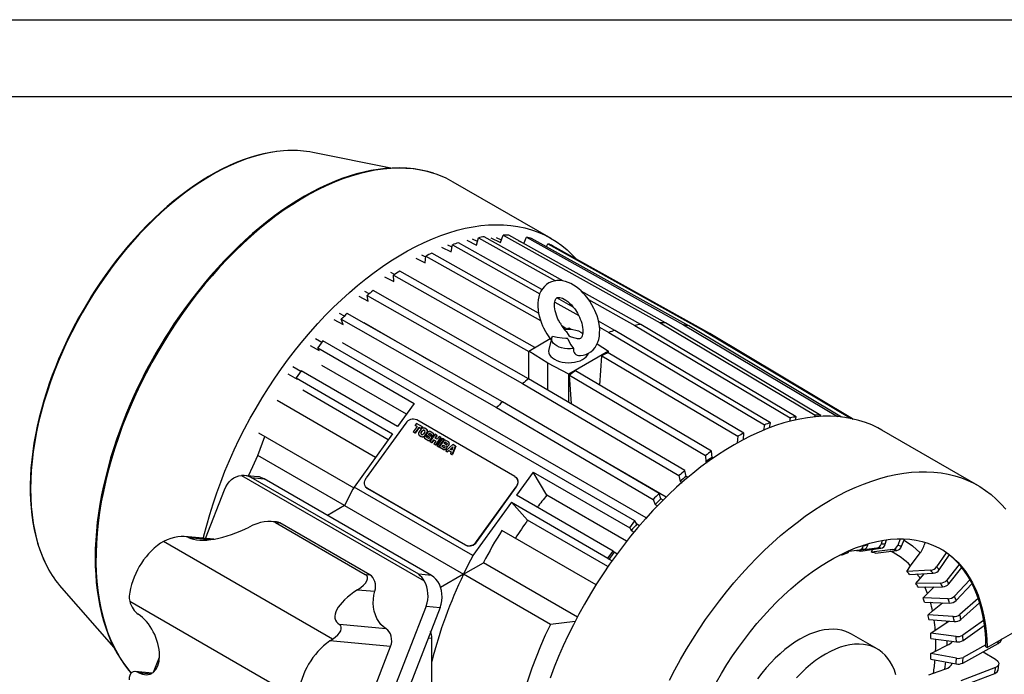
# Model space of a CAD drawing. Header units: inches. Extents: x 0 to 99, y 0 to 76.5.
# Tile 12 of 13: x 55.7 to 84.5, y 57.3 to 76.5. Entities that reach past the tile are written whole.
import ezdxf

# ---------------------------------------------------------------- set-up
doc = ezdxf.new("R2010")
doc.units = ezdxf.units.IN
doc.header["$LTSCALE"] = 9
doc.header["$MEASUREMENT"] = 0
doc.layers.add('TEXT', color=140, linetype='Continuous', lineweight=25)

msp = doc.modelspace()

# ---------------------------------------------------------------- linework, layer by layer
at = {"color": 7, "linetype": 'Continuous'}
msp.add_line((0.0009, 76.5009), (99.0009, 76.5009), dxfattribs=at)
for p, q in [((66.5151, 72.1552), (64.2318, 72.6136)), ((71.2125, 70.0936), (68.3451, 71.7489)), ((68.7413, 70.0453), (69.0245, 69.9033)), ((69.0508, 70.0044), (68.9118, 70.0741)), ((69.0245, 69.9033), (69.0803, 70.1174)), ((69.0803, 70.1174), (71.3343, 68.8565)), ((71.5691, 68.8493), (69.2508, 70.1461)), ((69.4467, 70.1175), (69.7317, 69.9756)), ((69.7552, 70.0424), (69.6079, 70.1157)), ((69.7317, 69.9756), (69.8076, 70.1913)), ((69.8076, 70.1913), (74.3984, 67.6275)), ((74.5596, 67.6257), (69.9688, 70.1895)), ((70.4065, 69.945), (70.4895, 70.1323)), ((70.4895, 70.1323), (75.0866, 67.5679)), ((75.2357, 67.5356), (70.6386, 70.1001)), ((68.004, 69.8456), (68.2854, 69.7031)), ((68.3081, 69.84), (68.181, 69.9044)), ((68.2854, 69.7031), (68.3201, 69.9119)), ((68.3201, 69.9119), (70.8758, 68.4791)), ((70.9396, 68.6013), (68.4971, 69.9706)), ((70.41, 69.9529), (70.2574, 70.0285)), ((71.0702, 69.8593), (71.1145, 69.9416)), ((71.1145, 69.9416), (75.7173, 67.3752)), ((75.8518, 67.313), (71.2489, 69.8794)), ((67.2474, 69.5218), (67.527, 69.3785)), ((67.5384, 69.5528), (67.4278, 69.6095)), ((67.527, 69.3785), (67.5401, 69.5784)), ((67.5401, 69.5784), (70.8985, 67.6904)), ((70.8398, 67.9126), (67.7205, 69.6661)), ((66.3325, 68.9772), (66.6097, 68.8326)), ((66.6275, 69.0379), (66.5129, 69.0977)), ((66.5966, 69.0173), (70.5549, 66.7835)), ((66.6097, 68.8326), (66.5966, 69.0173)), ((70.7345, 66.9045), (66.777, 69.1379)), ((65.5793, 68.4025), (65.8547, 68.2565)), ((65.8859, 68.4794), (65.7563, 68.5481)), ((65.8547, 68.2565), (65.82, 68.4251)), ((65.82, 68.4251), (70.374, 65.8457)), ((70.551, 65.9913), (65.997, 68.5708)), ((71.8588, 68.086), (71.3737, 68.3579)), ((73.835, 67.5818), (72.0926, 68.5564)), ((72.3035, 68.3143), (73.6644, 67.5531)), ((71.316, 68.2323), (72.0174, 67.8391)), ((65.1585, 67.8213), (65.0191, 67.8966)), ((69.7838, 65.3128), (65.2368, 67.8986)), ((64.8485, 67.7283), (65.122, 67.5807)), ((65.122, 67.5807), (65.0662, 67.7304)), ((65.0662, 67.7304), (69.6132, 65.1446)), ((67.699, 66.4984), (65.7384, 67.6302)), ((71.6712, 67.4452), (71.5283, 67.5255)), ((71.6621, 67.4399), (71.7241, 67.4757)), ((71.7241, 67.4757), (71.7934, 67.4394)), ((73.0743, 67.4046), (72.5968, 67.6722)), ((72.6248, 67.4985), (72.8973, 67.3458)), ((73.6644, 67.5531), (78.2114, 64.8461)), ((78.382, 64.8748), (73.835, 67.5818)), ((74.3984, 67.6275), (78.9387, 64.92)), ((79.0999, 64.9182), (74.5596, 67.6257)), ((75.0866, 67.5679), (79.588, 64.8805)), ((79.7095, 64.8648), (75.2357, 67.5356)), ((70.5549, 66.8008), (71.1836, 67.1637)), ((71.2313, 67.1976), (71.1403, 66.852)), ((72.8973, 67.3458), (77.4513, 64.6406)), ((77.6283, 64.6993), (73.0743, 67.4046)), ((75.7173, 67.3752), (79.9878, 64.8243)), ((80.0325, 64.8157), (75.8518, 67.313)), ((76.0126, 67.217), (76.1731, 67.1275)), ((64.1524, 66.9663), (64.4241, 66.8167)), ((64.4937, 67.0551), (64.3136, 67.1542)), ((64.5277, 67.1021), (64.378, 66.8947)), ((64.378, 66.8947), (67.2036, 65.2635)), ((64.4241, 66.8167), (64.378, 66.8947)), ((73.6588, 61.8308), (64.5277, 67.1021)), ((73.9903, 61.913), (65.1038, 67.043)), ((72.5559, 67.015), (72.8933, 66.8008)), ((76.1731, 67.1275), (80.0525, 64.8101)), ((71.1117, 66.4472), (70.5549, 66.8008)), ((70.5549, 65.989), (70.5549, 66.8008)), ((72.8933, 66.8008), (71.7241, 66.1258)), ((72.6373, 65.7971), (72.6941, 66.6633)), ((72.6941, 66.6633), (76.6712, 64.3071)), ((76.8516, 64.3948), (72.8745, 66.7511)), ((72.8933, 66.7399), (72.8933, 66.8008)), ((63.8807, 66.2055), (63.6521, 66.3337)), ((66.9771, 64.9495), (64.4997, 66.3796)), ((71.1117, 65.6616), (71.1117, 66.4472)), ((71.7241, 66.1258), (71.1117, 66.4472)), ((63.503, 66.1293), (63.7731, 65.9777)), ((63.8897, 66.218), (63.7415, 66.0126)), ((63.7415, 66.0126), (66.5671, 64.3813)), ((63.7731, 65.9777), (63.7415, 66.0126)), ((66.7153, 64.5868), (63.8897, 66.218)), ((71.7241, 65.3014), (71.7241, 66.1258)), ((71.743, 66.0979), (75.7278, 63.746)), ((71.8028, 65.2551), (71.743, 66.0979)), ((75.9081, 63.8666), (71.9234, 66.2184)), ((70.374, 65.8457), (74.9511, 63.1538)), ((75.1281, 63.2995), (70.551, 65.9913)), ((66.4404, 64.2058), (63.9363, 65.6514)), ((66.0665, 63.6876), (63.1851, 65.351)), ((67.2036, 65.2635), (66.7153, 64.5868)), ((69.6132, 65.1446), (74.1974, 62.4591)), ((74.368, 62.6273), (69.7838, 65.3128)), ((78.3581, 64.7832), (78.382, 64.8748)), ((78.9387, 64.92), (78.9225, 64.874)), ((79.0888, 64.8865), (79.0999, 64.9182)), ((66.9535, 64.6875), (65.7977, 63.0858)), ((67.2902, 64.5937), (67.1734, 64.4318)), ((67.226, 64.4015), (67.3427, 64.5633)), ((67.2671, 64.6794), (67.2302, 64.6283)), ((67.2302, 64.6283), (67.2902, 64.5937)), ((67.2302, 64.6283), (67.2334, 64.6249)), ((67.2894, 64.5925), (67.2334, 64.6249)), ((67.4397, 64.5798), (67.2671, 64.6794)), ((70.1495, 63.1268), (67.2751, 64.7861)), ((67.3427, 64.5633), (67.4028, 64.5287)), ((67.3427, 64.5633), (67.3459, 64.5599)), ((67.4028, 64.5287), (67.4397, 64.5798)), ((67.4429, 64.5764), (67.406, 64.5253)), ((67.4397, 64.5798), (67.4429, 64.5764)), ((77.4513, 64.6406), (77.4252, 64.4842)), ((77.6043, 64.5551), (77.6283, 64.6993)), ((78.2114, 64.8461), (78.184, 64.741)), ((62.6235, 63.7417), (62.829, 64.3012)), ((62.6411, 64.4088), (65.4295, 62.7991)), ((66.5671, 64.3813), (65.4407, 62.8203)), ((67.1734, 64.4318), (67.226, 64.4015)), ((67.1734, 64.4318), (67.1766, 64.4284)), ((67.2291, 64.398), (67.1766, 64.4284)), ((67.226, 64.4015), (67.2291, 64.398)), ((67.3459, 64.5599), (67.2291, 64.398)), ((67.3437, 64.3364), (67.3469, 64.333)), ((67.406, 64.5253), (67.3459, 64.5599)), ((67.3951, 64.5029), (67.3459, 64.4348)), ((67.3575, 64.3255), (67.4025, 64.2996)), ((67.3607, 64.3221), (67.3575, 64.3255)), ((67.4057, 64.2961), (67.3607, 64.3221)), ((67.4025, 64.2996), (67.4057, 64.2961)), ((67.4028, 64.5287), (67.406, 64.5253)), ((67.4046, 64.413), (67.4415, 64.4641)), ((67.4046, 64.413), (67.4078, 64.4096)), ((67.4078, 64.4096), (67.4447, 64.4607)), ((67.4175, 64.3572), (67.41, 64.3616)), ((67.4447, 64.4607), (67.4415, 64.4641)), ((67.509, 64.4251), (67.4721, 64.374)), ((67.4961, 64.4808), (67.5036, 64.4765)), ((67.4961, 64.4808), (67.4993, 64.4774)), ((67.4993, 64.4774), (67.5068, 64.4731)), ((67.5068, 64.4731), (67.5036, 64.4765)), ((67.5116, 64.4696), (67.5068, 64.4731)), ((67.531, 64.3279), (67.5106, 64.2997)), ((67.5562, 64.5125), (67.5111, 64.5385)), ((67.5185, 64.3351), (67.5677, 64.4033)), ((67.5217, 64.3317), (67.5185, 64.3351)), ((67.5709, 64.3999), (67.5217, 64.3317)), ((67.576, 64.3019), (67.531, 64.3279)), ((67.5677, 64.4033), (67.5709, 64.3999)), ((67.5731, 64.4982), (67.5699, 64.5017)), ((67.5699, 64.2934), (67.576, 64.3019)), ((67.5699, 64.2934), (67.5731, 64.29)), ((67.5792, 64.2985), (67.5731, 64.29)), ((67.5734, 64.3286), (67.5766, 64.3252)), ((67.6006, 64.4244), (67.5747, 64.3885)), ((67.576, 64.3019), (67.5792, 64.2985)), ((67.5817, 64.322), (67.6404, 64.2881)), ((67.5849, 64.3185), (67.5817, 64.322)), ((67.6436, 64.2847), (67.5849, 64.3185)), ((67.6256, 64.3707), (67.6313, 64.3786)), ((67.6256, 64.3707), (67.6288, 64.3673)), ((67.687, 64.3111), (67.6283, 64.345)), ((67.6345, 64.3752), (67.6288, 64.3673)), ((67.6313, 64.3786), (67.6345, 64.3752)), ((67.6404, 64.2881), (67.6436, 64.2847)), ((67.6451, 64.2837), (67.6436, 64.2847)), ((67.6586, 64.387), (67.6962, 64.3653)), ((67.6586, 64.387), (67.6618, 64.3836)), ((67.6994, 64.3619), (67.6618, 64.3836)), ((67.8159, 64.3626), (67.6623, 64.1496)), ((67.7511, 64.4), (67.6713, 64.4461)), ((67.6989, 64.3396), (67.6927, 64.3311)), ((67.6927, 64.3311), (67.7378, 64.3051)), ((67.6927, 64.3311), (67.6959, 64.3277)), ((67.6986, 64.3011), (67.6954, 64.3045)), ((67.741, 64.3017), (67.6959, 64.3277)), ((67.6962, 64.3653), (67.6994, 64.3619)), ((67.7008, 64.3609), (67.6994, 64.3619)), ((67.7378, 64.3051), (67.7582, 64.3334)), ((67.7378, 64.3051), (67.741, 64.3017)), ((67.7614, 64.33), (67.741, 64.3017)), ((67.7582, 64.3334), (67.7614, 64.33)), ((67.7627, 64.3899), (67.7595, 64.3933)), ((67.8116, 64.2534), (67.8685, 64.3322)), ((67.8717, 64.3288), (67.8156, 64.2511)), ((67.8685, 64.3322), (67.8159, 64.3626)), ((67.8685, 64.3322), (67.8717, 64.3288)), ((67.9323, 64.2954), (67.8754, 64.2166)), ((67.9848, 64.2651), (67.9323, 64.2954)), ((76.6712, 64.3071), (76.6583, 64.1104)), ((76.8394, 64.2087), (76.8516, 64.3948)), ((83.7042, 62.8641), (80.8925, 64.4873)), ((67.5093, 64.2397), (67.5125, 64.2363)), ((67.5176, 64.2331), (67.5975, 64.187)), ((67.5208, 64.2297), (67.5176, 64.2331)), ((67.6007, 64.1836), (67.5208, 64.2297)), ((67.6101, 64.2461), (67.5726, 64.2677)), ((67.5975, 64.187), (67.6007, 64.1836)), ((67.6431, 64.2624), (67.6374, 64.2544)), ((67.6623, 64.1496), (67.7148, 64.1193)), ((67.6623, 64.1496), (67.6655, 64.1462)), ((67.718, 64.1158), (67.6655, 64.1462)), ((67.6682, 64.2087), (67.694, 64.2445)), ((67.6714, 64.2053), (67.6682, 64.2087)), ((67.6972, 64.2411), (67.6714, 64.2053)), ((67.694, 64.2445), (67.6972, 64.2411)), ((67.7148, 64.1193), (67.7716, 64.1981)), ((67.718, 64.1158), (67.7148, 64.1193)), ((67.7748, 64.1946), (67.718, 64.1158)), ((67.7716, 64.1981), (67.8354, 64.1612)), ((67.7716, 64.1981), (67.7748, 64.1946)), ((67.8346, 64.1601), (67.7748, 64.1946)), ((67.8354, 64.1612), (67.7786, 64.0824)), ((67.7786, 64.0824), (67.8311, 64.0521)), ((67.7786, 64.0824), (67.7818, 64.079)), ((67.8343, 64.0487), (67.7818, 64.079)), ((67.8754, 64.2166), (67.8116, 64.2534)), ((67.8311, 64.0521), (67.9848, 64.2651)), ((67.8311, 64.0521), (67.8343, 64.0487)), ((67.988, 64.2617), (67.8343, 64.0487)), ((68.0263, 64.2411), (67.8726, 64.0282)), ((67.8726, 64.0282), (67.9251, 63.9978)), ((67.8758, 64.0247), (67.8726, 64.0282)), ((67.9283, 63.9944), (67.8758, 64.0247)), ((67.9251, 63.9978), (68.0788, 64.2108)), ((67.9251, 63.9978), (67.9283, 63.9944)), ((68.082, 64.2074), (67.9283, 63.9944)), ((68.0893, 64.2049), (67.9355, 63.9918)), ((67.9355, 63.9918), (68.0497, 63.9259)), ((67.9355, 63.9918), (67.9387, 63.9884)), ((68.0529, 63.9225), (67.9387, 63.9884)), ((67.9848, 64.2651), (67.988, 64.2617)), ((68.0181, 64.0031), (68.0497, 64.0469)), ((68.0723, 63.9718), (68.0181, 64.0031)), ((68.0221, 64.0008), (68.0529, 64.0435)), ((68.0788, 64.2108), (68.0263, 64.2411)), ((68.0497, 64.0469), (68.1039, 64.0157)), ((68.0497, 64.0469), (68.0529, 64.0435)), ((68.0529, 64.0435), (68.1071, 64.0122)), ((68.0788, 64.2108), (68.082, 64.2074)), ((68.0802, 64.0891), (68.1118, 64.1329)), ((68.1343, 64.0578), (68.0802, 64.0891)), ((68.115, 64.1295), (68.0842, 64.0868)), ((68.2035, 64.1389), (68.0893, 64.2049)), ((68.1065, 63.9913), (68.0982, 63.9798)), ((68.1071, 64.0122), (68.1039, 64.0157)), ((68.1084, 64.0114), (68.1071, 64.0122)), ((68.1118, 64.1329), (68.166, 64.1017)), ((68.115, 64.1295), (68.1118, 64.1329)), ((68.115, 64.1295), (68.1692, 64.0982)), ((68.3317, 64.065), (68.1227, 63.8838)), ((68.154, 64.0151), (68.1556, 64.0172)), ((68.1572, 64.0117), (68.154, 64.0151)), ((68.1556, 64.0172), (68.1588, 64.0138)), ((68.1588, 64.0138), (68.1572, 64.0117)), ((68.1685, 64.0773), (68.1602, 64.0658)), ((68.1692, 64.0982), (68.166, 64.1017)), ((68.1705, 64.0974), (68.1692, 64.0982)), ((68.2021, 64.0371), (68.2127, 64.0518)), ((68.2053, 64.0337), (68.2021, 64.0371)), ((68.2159, 64.0483), (68.2053, 64.0337)), ((68.2127, 64.0518), (68.2159, 64.0483)), ((68.2176, 64.1268), (68.2144, 64.1303)), ((68.2552, 63.9229), (68.3358, 63.9922)), ((68.3358, 63.9922), (68.2984, 63.898)), ((68.3157, 63.7724), (68.4142, 64.0174)), ((68.4174, 64.014), (68.3189, 63.7689)), ((68.4142, 64.0174), (68.3317, 64.065)), ((68.4142, 64.0174), (68.4174, 64.014)), ((74.5789, 62.5267), (71.8857, 64.0815)), ((65.1649, 62.2745), (62.6235, 63.7417)), ((68.0497, 63.9259), (68.0529, 63.9225)), ((68.1227, 63.8838), (68.1748, 63.8537)), ((68.1227, 63.8838), (68.1258, 63.8804)), ((68.178, 63.8503), (68.1258, 63.8804)), ((68.1423, 63.9543), (68.1529, 63.9689)), ((68.1455, 63.9509), (68.1423, 63.9543)), ((68.1561, 63.9655), (68.1455, 63.9509)), ((68.1529, 63.9689), (68.1561, 63.9655)), ((68.1748, 63.8537), (68.2127, 63.8863)), ((68.178, 63.8503), (68.1748, 63.8537)), ((68.2159, 63.8829), (68.178, 63.8503)), ((68.2127, 63.8863), (68.2787, 63.8483)), ((68.2127, 63.8863), (68.2159, 63.8829)), ((68.2782, 63.847), (68.2159, 63.8829)), ((68.2984, 63.898), (68.2552, 63.9229)), ((68.2595, 63.9204), (68.3321, 63.9828)), ((68.2787, 63.8483), (68.2611, 63.8039)), ((68.2611, 63.8039), (68.3157, 63.7724)), ((68.2611, 63.8039), (68.2643, 63.8005)), ((68.3189, 63.7689), (68.2643, 63.8005)), ((68.3157, 63.7724), (68.3189, 63.7689)), ((75.7278, 63.746), (75.7409, 63.5613)), ((75.9213, 63.6818), (75.9081, 63.8666)), ((75.7409, 63.5613), (75.7755, 63.5394)), ((75.9512, 63.6629), (75.9213, 63.6818)), ((62.1443, 63.1584), (67.4953, 60.0693)), ((62.6193, 63.1207), (62.2147, 63.1569)), ((70.6835, 63.2546), (70.1952, 62.5779)), ((70.6835, 63.2546), (73.5091, 61.6234)), ((71.0836, 62.5788), (70.6835, 63.2546)), ((74.9511, 63.1538), (74.9858, 62.9852)), ((75.1628, 63.1308), (75.1281, 63.2995)), ((75.2152, 63.0982), (75.1628, 63.1308)), ((67.332, 60.2656), (62.4324, 63.0941)), ((62.4324, 63.0941), (62.8067, 63.0606)), ((67.7064, 60.2321), (62.8067, 63.0606)), ((70.1948, 63.0888), (70.1875, 63.0967)), ((74.9858, 62.9852), (75.0425, 62.9499)), ((61.0924, 61.316), (61.6452, 62.7408)), ((68.9206, 60.8115), (65.4407, 62.8203)), ((65.7917, 62.8132), (65.799, 62.8054)), ((65.8297, 62.7831), (68.7041, 61.1237)), ((65.837, 62.7752), (65.8297, 62.7831)), ((65.837, 62.7752), (68.7114, 61.1159)), ((69.0257, 61.2223), (70.1814, 62.8241)), ((69.033, 61.2145), (70.1887, 62.8162)), ((70.1814, 62.8241), (70.1887, 62.8162)), ((73.0208, 60.9467), (70.1952, 62.5779)), ((73.4177, 61.2314), (71.0836, 62.5788)), ((74.4237, 62.4776), (74.368, 62.6273)), ((65.1649, 62.2745), (64.6667, 61.9869)), ((65.1649, 62.2745), (68.6448, 60.2656)), ((70.047, 62.3725), (68.9206, 60.8115)), ((70.047, 62.3725), (72.8726, 60.7413)), ((70.5201, 61.8506), (70.047, 62.3725)), ((74.1974, 62.4591), (74.2531, 62.3094)), ((74.2531, 62.3094), (74.3234, 62.2663)), ((74.4905, 62.4367), (74.4237, 62.4776)), ((63.1678, 61.7999), (63.0146, 61.8136)), ((63.1442, 61.778), (65.7703, 60.262)), ((63.1442, 61.778), (63.272, 61.7666)), ((65.898, 60.2506), (63.272, 61.7666)), ((72.8735, 60.492), (70.5201, 61.8506)), ((73.5091, 61.6234), (73.6588, 61.8308)), ((73.7165, 61.7334), (73.6588, 61.8308)), ((73.7959, 61.6855), (73.7165, 61.7334)), ((72.5238, 59.9598), (69.7689, 61.5502)), ((73.5091, 61.6234), (73.5553, 61.5454)), ((73.5553, 61.5454), (73.6356, 61.497)), ((59.8602, 61.2229), (59.7757, 61.1742)), ((64.8087, 58.3662), (59.8602, 61.2229)), ((61.3369, 61.2941), (60.4756, 61.3711)), ((60.5965, 61.3402), (61.2525, 61.2815)), ((68.7041, 61.1237), (68.7114, 61.1159)), ((69.033, 61.2145), (69.0257, 61.2223)), ((80.3514, 61.1151), (80.3473, 61.0963)), ((80.4785, 61.1184), (80.4864, 61.1542)), ((80.8982, 61.2498), (80.8671, 61.15)), ((80.9911, 61.1486), (81.0298, 61.2728)), ((81.4315, 61.3007), (81.3546, 61.1087)), ((81.4693, 61.0839), (81.5544, 61.2965)), ((72.8726, 60.7413), (73.0208, 60.9467)), ((73.0533, 60.9108), (73.0208, 60.9467)), ((73.1369, 60.8613), (73.0533, 60.9108)), ((79.7083, 60.8305), (79.6617, 60.8245)), ((79.7272, 60.8347), (79.8602, 60.8786)), ((80.2355, 60.9741), (79.92, 60.9311)), ((80.7401, 61.0265), (80.1437, 60.947)), ((80.1437, 60.947), (80.1487, 60.9623)), ((80.2677, 60.9457), (80.8641, 61.0251)), ((80.5863, 60.9107), (80.6204, 60.9926)), ((81.2133, 60.9868), (80.5863, 60.9107)), ((80.701, 60.8859), (81.3281, 60.962)), ((81.7323, 60.5102), (82.0121, 60.8913)), ((82.7713, 60.8972), (82.4924, 60.4869)), ((82.5707, 60.3991), (82.8619, 60.8276)), ((68.6448, 60.2656), (69.2315, 60.6043)), ((69.225, 60.608), (71.9798, 59.0177)), ((72.8726, 60.7413), (72.9042, 60.7064)), ((72.9042, 60.7064), (72.9915, 60.6547)), ((83.1535, 60.5508), (82.7885, 60.0961)), ((65.7703, 60.262), (65.898, 60.2506)), ((67.7064, 60.2321), (67.332, 60.2656)), ((68.6448, 60.2656), (67.9752, 59.8791)), ((71.1863, 58.7985), (68.6448, 60.2656)), ((81.62, 60.3496), (81.7323, 60.5102)), ((82.3182, 60.3842), (81.62, 60.3496)), ((81.6982, 60.2619), (82.3964, 60.2964)), ((82.011, 60.1436), (82.1319, 60.2833)), ((82.8508, 59.9884), (83.2311, 60.462)), ((81.8892, 59.9962), (82.011, 60.1436)), ((82.6057, 60.0053), (81.8892, 59.9962)), ((83.4693, 60.1012), (83.0176, 59.6265)), ((83.0629, 59.5007), (83.5276, 59.989)), ((56.8747, 59.8693), (58.4116, 58.1235)), ((65.5462, 59.8128), (66.0498, 59.7678)), ((81.9516, 59.8884), (82.668, 59.8976)), ((82.0978, 59.5711), (82.2268, 59.7028)), ((82.2268, 59.7028), (82.4233, 59.8944)), ((58.8731, 59.4783), (63.7914, 56.639)), ((82.8283, 59.5498), (82.0978, 59.5711)), ((82.1432, 59.4452), (82.8736, 59.424)), ((82.3759, 59.1956), (82.6653, 59.43)), ((83.7105, 59.5543), (83.1758, 59.0862)), ((83.2033, 58.9445), (83.753, 59.4258)), ((67.5471, 59.3337), (64.276, 50.9029)), ((67.9569, 59.2971), (64.6858, 50.8663)), ((67.5471, 59.3337), (67.9569, 59.2971)), ((82.2421, 59.0817), (82.3759, 59.1956)), ((71.9159, 58.8878), (71.1863, 58.7985)), ((82.9821, 59.0256), (82.2421, 59.0817)), ((82.2696, 58.9401), (83.0096, 58.884)), ((82.4558, 58.6308), (82.7934, 58.8515)), ((82.7934, 58.8515), (82.7885, 58.9007)), ((82.7934, 58.8515), (82.8512, 58.896)), ((83.8668, 58.916), (83.2602, 58.4847)), ((83.9724, 58.1208), (85.4954, 59)), ((66.3794, 58.6689), (65.0119, 58.7912)), ((80.7562, 58.0789), (80.0017, 58.5145)), ((82.3196, 58.5368), (82.4558, 58.6308)), ((83.0643, 58.4421), (82.3196, 58.5368)), ((83.2694, 58.3296), (83.8885, 58.7697)), ((64.731, 58.3136), (64.8087, 58.3662)), ((66.5103, 58.1545), (64.731, 58.3136)), ((67.612, 58.4081), (67.7153, 58.3989)), ((67.7153, 53.2676), (67.7153, 58.3989)), ((82.3288, 58.3818), (83.0735, 58.287)), ((82.8026, 58.1873), (82.8055, 58.3211)), ((83.2602, 57.6669), (84.2968, 58.2375)), ((65.8974, 56.5749), (66.5103, 58.1545)), ((82.3288, 57.9459), (82.465, 58.0183)), ((83.0735, 57.8094), (82.3288, 57.9459)), ((82.465, 58.0183), (82.8026, 58.1873)), ((83.9356, 58.1993), (83.2694, 57.8326)), ((83.8593, 57.9966), (84.2131, 57.7808)), ((83.939, 58.1401), (83.9724, 58.1208)), ((59.5732, 57.4003), (59.7447, 57.8423)), ((82.3196, 57.7802), (83.0643, 57.6437)), ((82.735, 57.4833), (82.7626, 57.699)), ((59.5347, 57.372), (59.0373, 57.4165)), ((59.1245, 57.3885), (59.5034, 57.3547)), ((82.2696, 57.3193), (82.4034, 57.369)), ((82.4034, 57.369), (82.735, 57.4833)), ((83.1758, 56.9679), (84.1933, 57.3626)), ((84.2208, 57.536), (83.2033, 57.1414)), ((84.2915, 57.4565), (84.319, 57.6313))]:
    msp.add_line(p, q)
at = {"flags": 128}
for points in [[(63.51, 72.6682), (63.3772, 72.6605), (63.166, 72.6381), (62.9513, 72.603), (62.7335, 72.5554), (62.5129, 72.4954), (62.2901, 72.423), (62.0654, 72.3384), (61.8392, 72.2417), (61.6119, 72.1332), (61.3841, 72.0129), (61.156, 71.8813), (60.9281, 71.7384), (60.7008, 71.5845), (60.4746, 71.4201), (60.2499, 71.2452), (60.0271, 71.0603), (59.8066, 70.8658), (59.5887, 70.6619), (59.374, 70.449), (59.1628, 70.2276), (58.9555, 69.9981), (58.7525, 69.7608), (58.5542, 69.5162), (58.3609, 69.2648), (58.1729, 69.0071), (57.9907, 68.7434), (57.8146, 68.4744), (57.6449, 68.2004), (57.4819, 67.9221), (57.3259, 67.6399), (57.1772, 67.3543), (57.0361, 67.0659), (56.9028, 66.7752), (56.7776, 66.4828), (56.6607, 66.1891), (56.5524, 65.8948), (56.4528, 65.6003), (56.3621, 65.3063), (56.2806, 65.0132), (56.2082, 64.7217), (56.1452, 64.4322), (56.0917, 64.1453), (56.0478, 63.8614), (56.0136, 63.5813), (55.9891, 63.3053), (55.9744, 63.0339), (55.9695, 62.7678), (55.9744, 62.5073), (55.9891, 62.2529), (56.0136, 62.0052), (56.0478, 61.7645), (56.0917, 61.5314), (56.1452, 61.3062), (56.2082, 61.0894), (56.2806, 60.8814), (56.3621, 60.6825), (56.4528, 60.4932), (56.4645, 60.4708)], [(63.4985, 72.668), (63.3736, 72.662), (63.1833, 72.6429), (62.9901, 72.6136), (62.7945, 72.5742), (62.5968, 72.5247), (62.3972, 72.4653), (62.196, 72.3961), (61.9936, 72.3171), (61.7903, 72.2285), (61.5863, 72.1305), (61.3819, 72.0231), (61.1775, 71.9067), (60.9733, 71.7813), (60.7697, 71.6471), (60.5669, 71.5044), (60.3653, 71.3534), (60.1652, 71.1944), (59.9668, 71.0276), (59.7705, 70.8532), (59.5766, 70.6716), (59.3853, 70.4831), (59.1971, 70.2881), (59.0121, 70.0869), (58.8309, 69.88), (58.6538, 69.6679), (58.4812, 69.4513), (58.3139, 69.2312), (58.1529, 69.0095), (58.0004, 68.7896), (57.8628, 68.5825), (57.7554, 68.4144), (57.6623, 68.264), (57.506, 68.0006)], [(67.7623, 72.0054), (67.6014, 72.0531), (67.4038, 72.0981), (67.1997, 72.1314), (66.9894, 72.1526), (66.7731, 72.1614), (66.5514, 72.1577), (66.3488, 72.1436), (66.1433, 72.1193), (65.9352, 72.0849), (65.7246, 72.0403), (65.5119, 71.9858), (65.2973, 71.9213), (65.0812, 71.847), (64.8638, 71.7629), (64.6454, 71.6692), (64.4263, 71.566), (64.2067, 71.4534), (63.9869, 71.3316), (63.7673, 71.2009), (63.5481, 71.0612), (63.3295, 70.913), (63.1119, 70.7562), (62.8955, 70.5912), (62.6807, 70.4183), (62.4676, 70.2375), (62.2567, 70.0492), (62.0481, 69.8537), (61.8421, 69.6513), (61.6391, 69.4422), (61.4393, 69.2268), (61.2431, 69.0055), (61.0508, 68.7787), (60.8628, 68.5471), (60.6796, 68.3113), (60.5019, 68.0723), (60.3308, 67.8322), (60.1689, 67.5951), (60.0236, 67.3736), (59.9116, 67.1968), (59.8113, 67.0336), (59.6509, 66.7624), (59.4901, 66.4767), (59.4254, 66.3573), (59.3206, 66.1584), (59.2149, 65.9502), (59.1054, 65.7252), (58.9954, 65.489), (58.8866, 65.2438), (58.7804, 64.9917), (58.6777, 64.7341), (58.5794, 64.4723), (58.4859, 64.2072), (58.3979, 63.9396), (58.3156, 63.6704), (58.2395, 63.4001), (58.1699, 63.1294), (58.1069, 62.8588), (58.0508, 62.5889), (58.0018, 62.3202), (57.9599, 62.053), (57.9254, 61.7879), (57.8983, 61.5253), (57.8787, 61.2655), (57.8667, 61.009), (57.8624, 60.7561), (57.8657, 60.5072), (57.8768, 60.2627), (57.8955, 60.0228), (57.922, 59.7879), (57.9563, 59.5583), (57.9983, 59.3343), (58.048, 59.1162), (58.1054, 58.9043), (58.1705, 58.6988), (58.2432, 58.5), (58.3236, 58.3081), (58.4116, 58.1235), (58.5071, 57.9463), (58.6101, 57.7767), (58.7207, 57.6151), (58.8387, 57.4617), (58.9175, 57.3706)], [(67.7728, 72.0017), (67.5837, 72.0556), (67.381, 72.0994), (67.1729, 72.1306), (66.9597, 72.1491), (66.7417, 72.1548), (66.5194, 72.1478), (66.293, 72.1281), (66.063, 72.0957), (65.8296, 72.0506), (65.5933, 71.9929), (65.3545, 71.9228), (65.1135, 71.8403), (64.8707, 71.7455), (64.6266, 71.6387), (64.3814, 71.52), (64.1357, 71.3895), (63.8898, 71.2475), (63.6441, 71.0943), (63.3989, 70.93), (63.1548, 70.7549), (62.912, 70.5694), (62.671, 70.3737), (62.4322, 70.168), (62.1959, 69.9529), (61.9625, 69.7285), (61.7325, 69.4954), (61.5061, 69.2537), (61.2838, 69.004), (61.0658, 68.7466), (60.8526, 68.482), (60.6445, 68.2105), (60.4418, 67.9327), (60.2449, 67.6489), (60.054, 67.3596), (59.8695, 67.0653), (59.6917, 66.7665), (59.5209, 66.4636), (59.3573, 66.1571), (59.2012, 65.8476), (59.0528, 65.5354), (58.9124, 65.2212), (58.7803, 64.9054), (58.6565, 64.5886), (58.5414, 64.2711), (58.4352, 63.9537), (58.3379, 63.6367), (58.2497, 63.3207), (58.1708, 63.0062), (58.1014, 62.6936), (58.0414, 62.3836), (57.9911, 62.0766), (57.9505, 61.773), (57.9196, 61.4735), (57.8986, 61.1784), (57.8874, 60.8882), (57.8861, 60.6035), (57.8946, 60.3246), (57.913, 60.052), (57.9413, 59.7862), (57.9793, 59.5276), (58.027, 59.2766), (58.0844, 59.0335), (58.1513, 58.7989), (58.2277, 58.573), (58.3134, 58.3563), (58.4082, 58.149), (58.5121, 57.9516), (58.6249, 57.7643), (58.7463, 57.5875), (58.8762, 57.4214), (58.9179, 57.3724)], [(61.0313, 61.3214), (61.0471, 61.388), (61.1267, 61.7015), (61.2156, 62.0165), (61.3135, 62.3323), (61.4203, 62.6486), (61.5359, 62.9648), (61.66, 63.2804), (61.7924, 63.5949), (61.933, 63.9077), (62.0815, 64.2185), (62.2376, 64.5267), (62.4012, 64.8317), (62.5719, 65.1332), (62.7495, 65.4306), (62.9338, 65.7235), (63.1243, 66.0113), (63.3209, 66.2937), (63.5231, 66.5702), (63.7307, 66.8403), (63.9433, 67.1036), (64.1607, 67.3596), (64.3824, 67.6081), (64.608, 67.8485), (64.8373, 68.0805), (65.0699, 68.3038), (65.3054, 68.5179), (65.5434, 68.7225), (65.7835, 68.9173), (66.0254, 69.102), (66.2686, 69.2763), (66.5128, 69.4399), (66.7577, 69.5925), (67.0027, 69.7339), (67.2475, 69.8639), (67.4917, 69.9823), (67.7349, 70.0889), (67.9768, 70.1835), (68.2169, 70.2659), (68.4549, 70.336), (68.6904, 70.3938), (68.923, 70.4391), (69.1523, 70.4718), (69.378, 70.492), (69.5996, 70.4995), (69.817, 70.4943), (70.0296, 70.4765), (70.2372, 70.4461), (70.4394, 70.4032), (70.636, 70.3477), (70.8265, 70.2799), (71.0108, 70.1997), (71.1884, 70.1074), (71.3591, 70.003), (71.5227, 69.8868), (71.6789, 69.759), (71.8273, 69.6196), (71.9377, 69.5031)], [(72.4048, 68.1581), (72.3404, 68.2617), (72.3122, 68.3027), (72.2633, 68.3685), (72.2101, 68.4335), (72.1505, 68.4993), (72.0858, 68.5631), (72.0168, 68.6236), (71.9439, 68.6794), (71.8678, 68.7295), (71.789, 68.7731), (71.708, 68.8091), (71.6254, 68.8367), (71.5421, 68.8553), (71.459, 68.8641), (71.3768, 68.8628), (71.2964, 68.8508), (71.2187, 68.8281), (71.1446, 68.7943), (71.075, 68.7491), (71.0108, 68.6923), (70.9535, 68.6236), (70.9093, 68.5525), (70.8733, 68.4736), (70.8459, 68.3878), (70.8274, 68.2961), (70.8182, 68.1999), (70.8178, 68.1007), (70.826, 68), (70.842, 67.8989), (70.8652, 67.7989), (70.8943, 67.7022), (70.9264, 67.6141), (70.9565, 67.5425), (70.9861, 67.4795), (71.0435, 67.3722)], [(71.4697, 67.6183), (71.4254, 67.7014), (71.4091, 67.736), (71.3847, 67.7934), (71.3629, 67.8524), (71.3437, 67.9145), (71.3283, 67.977), (71.3173, 68.0383), (71.3109, 68.0969), (71.309, 68.1513), (71.3114, 68.2005), (71.3176, 68.2436), (71.3267, 68.28), (71.3378, 68.3093), (71.3498, 68.3315), (71.362, 68.3474), (71.3743, 68.3585), (71.3914, 68.3672), (71.409, 68.3714), (71.4333, 68.3726), (71.4643, 68.3693), (71.5018, 68.3602), (71.5451, 68.344), (71.5927, 68.3203), (71.6436, 68.2889), (71.6964, 68.2498), (71.7495, 68.2039), (71.8012, 68.1524), (71.8489, 68.0985), (71.8889, 68.0479), (71.9193, 68.0058), (71.9527, 67.955), (71.9786, 67.9121)], [(72.0465, 66.6672), (72.0715, 66.6676), (72.1518, 66.6795), (72.2295, 66.7023), (72.3036, 66.7361), (72.3733, 66.7813), (72.4374, 66.8381), (72.4948, 66.9068), (72.5389, 66.9779), (72.5749, 67.0567), (72.6024, 67.1426), (72.6208, 67.2343), (72.6301, 67.3305), (72.6304, 67.4297), (72.6223, 67.5304), (72.6062, 67.6314), (72.5831, 67.7315), (72.554, 67.8282), (72.5218, 67.9163), (72.4917, 67.9878), (72.4621, 68.0509), (72.4048, 68.1581)], [(57.506, 68.0006), (57.3491, 67.7208), (57.2888, 67.6088), (57.1912, 67.4215), (57.0934, 67.2261), (56.9926, 67.0154), (56.892, 66.7945), (56.7931, 66.5656), (56.6972, 66.3304), (56.6051, 66.0903), (56.5177, 65.8465), (56.4353, 65.6), (56.3586, 65.3516), (56.2879, 65.1019), (56.2235, 64.8517), (56.1656, 64.6016), (56.1146, 64.3521), (56.0706, 64.1037), (56.0337, 63.857), (56.004, 63.6123), (55.9818, 63.3703), (55.967, 63.1311), (55.9598, 62.8954), (55.9602, 62.6635), (55.9682, 62.4356), (55.9839, 62.2123), (56.0073, 61.9939), (56.0383, 61.7806), (56.077, 61.5728), (56.1234, 61.3708), (56.1775, 61.175), (56.2391, 60.9855), (56.3084, 60.8027), (56.3853, 60.6268), (56.4585, 60.4805)], [(71.9786, 67.9121), (72.0228, 67.829), (72.0391, 67.7944), (72.0635, 67.737), (72.0853, 67.6779), (72.1045, 67.6159), (72.1199, 67.5533), (72.1309, 67.492), (72.1374, 67.4335), (72.1392, 67.3791), (72.1368, 67.3298), (72.1306, 67.2867), (72.1215, 67.2503), (72.1105, 67.2211), (72.0984, 67.1989), (72.0863, 67.183), (72.0739, 67.1719), (72.0568, 67.1631), (72.0392, 67.159), (72.015, 67.1577), (71.9839, 67.161), (71.9508, 67.1691)], [(71.8671, 66.8787), (71.7796, 66.8684), (71.6903, 66.8673), (71.6021, 66.8754), (71.5178, 66.8924), (71.4402, 66.9178), (71.3716, 66.9509), (71.3144, 66.9905), (71.2703, 67.0353), (71.2408, 67.084), (71.2268, 67.1349), (71.2287, 67.1864), (71.2466, 67.2369)], [(71.2466, 67.2369), (71.3845, 67.2066), (71.5369, 67.1888), (71.64, 67.1816), (71.6646, 67.1791), (71.6789, 67.1757), (71.6878, 67.1705), (71.6975, 67.1563), (71.7267, 67.0871), (71.784, 66.9808), (71.8671, 66.8787)], [(71.5993, 67.433), (71.6686, 67.4404), (71.7579, 67.4415), (71.8461, 67.4334), (71.9304, 67.4164), (72.0081, 67.3909), (72.0766, 67.3579), (72.1338, 67.3183), (72.1377, 67.315)], [(71.9503, 67.1678), (71.9113, 67.1802), (71.8082, 67.2068), (71.7837, 67.2132), (71.7693, 67.2182), (71.7605, 67.2234), (71.7507, 67.2348), (71.7216, 67.2849), (71.6643, 67.3599), (71.6576, 67.3655)], [(71.1403, 66.852), (71.1389, 66.8463), (71.1337, 66.7942), (71.1423, 66.7423), (71.1646, 66.6917), (71.2, 66.6437), (71.2477, 66.5993), (71.3065, 66.5597)], [(71.3065, 66.5597), (71.3752, 66.5257), (71.452, 66.4982), (71.5352, 66.4778), (71.6228, 66.4649), (71.7128, 66.4599), (71.8031, 66.4629), (71.8915, 66.4738), (71.976, 66.4924), (72.0546, 66.5182), (72.1254, 66.5506), (72.1868, 66.5889), (72.2374, 66.6322), (72.276, 66.6794), (72.3016, 66.7295), (72.3036, 66.7352)], [(80.8925, 64.4873), (80.7755, 64.5513), (80.5949, 64.6369), (80.408, 64.7104), (80.2149, 64.7715), (80.016, 64.8203), (79.8116, 64.8565), (79.602, 64.8803), (79.3876, 64.8915), (79.1687, 64.8901), (78.9457, 64.8761), (78.7189, 64.8496), (78.4886, 64.8105), (78.2553, 64.759), (78.0193, 64.6951), (77.781, 64.619), (77.5407, 64.5307), (77.2989, 64.4304), (77.056, 64.3182), (76.8122, 64.1944), (76.5681, 64.0591), (76.3239, 63.9125), (76.0802, 63.7549), (75.8372, 63.5865), (75.5954, 63.4077), (75.3552, 63.2186), (75.1169, 63.0196), (74.8808, 62.811), (74.6475, 62.5931), (74.4173, 62.3663), (74.1904, 62.131), (73.9674, 61.8874), (73.7485, 61.6361), (73.5341, 61.3774), (73.3246, 61.1117), (73.1202, 60.8394), (72.9213, 60.561), (72.7282, 60.2769), (72.5412, 59.9876), (72.3607, 59.6935), (72.1868, 59.3952), (72.02, 59.093), (71.8604, 58.7874), (71.7083, 58.479), (71.5639, 58.1683), (71.4275, 57.8556), (71.2994, 57.5416), (71.1796, 57.2268)], [(67.3607, 64.3221), (67.3492, 64.3307), (67.3469, 64.333)], [(67.5849, 64.3185), (67.578, 64.3238), (67.5766, 64.3252)], [(67.5208, 64.2297), (67.5138, 64.2349), (67.5125, 64.2363)], [(62.3536, 63.1445), (62.4754, 63.4229), (62.6235, 63.7417)], [(61.6452, 62.7408), (61.6844, 62.8268), (61.7324, 62.9058), (61.7883, 62.976), (61.8509, 63.0364), (61.9192, 63.0856), (61.9918, 63.1227), (62.0673, 63.1472), (62.1443, 63.1584)], [(70.1495, 63.1268), (70.1812, 63.103), (70.2061, 63.0725), (70.2233, 63.0363), (70.2321, 62.9959), (70.2321, 62.9528), (70.2234, 62.9086), (70.2063, 62.8652), (70.1814, 62.8241)], [(74.6721, 57.1642), (74.8317, 57.4698), (74.9986, 57.772), (75.1724, 58.0704), (75.3529, 58.3644), (75.5399, 58.6537), (75.733, 58.9378), (75.9319, 59.2162), (76.1363, 59.4885), (76.3458, 59.7542), (76.5602, 60.0129), (76.7791, 60.2643), (77.0022, 60.5078), (77.229, 60.7431), (77.4593, 60.9699), (77.6926, 61.1878), (77.9286, 61.3964), (78.1669, 61.5954), (78.4071, 61.7845), (78.6489, 61.9634), (78.8919, 62.1317), (79.1357, 62.2893), (79.3798, 62.4359), (79.6239, 62.5712), (79.8677, 62.695), (80.1106, 62.8072), (80.3524, 62.9075), (80.5927, 62.9958), (80.831, 63.072), (81.067, 63.1358), (81.3003, 63.1874), (81.5306, 63.2264), (81.7574, 63.2529), (81.9805, 63.2669), (82.1994, 63.2683), (82.4138, 63.2571), (82.6233, 63.2334), (82.8277, 63.1971), (83.0266, 63.1483), (83.2197, 63.0872), (83.4067, 63.0137), (83.5872, 62.9281), (83.761, 62.8305), (83.9279, 62.7209), (84.0875, 62.5996), (84.2396, 62.4669), (84.384, 62.3228), (84.5203, 62.1676)], [(65.8297, 62.7831), (65.798, 62.8068), (65.7731, 62.8374), (65.7559, 62.8736), (65.7471, 62.914), (65.7471, 62.9571), (65.7558, 63.0012), (65.7729, 63.0447), (65.7977, 63.0858)], [(65.799, 62.8054), (65.8053, 62.799), (65.837, 62.7752)], [(63.272, 61.7666), (63.2187, 61.7899), (63.1678, 61.7999)], [(76.0495, 57.1038), (76.1996, 57.3647), (76.3566, 57.6214), (76.5201, 57.8732), (76.6897, 58.1196), (76.8651, 58.3602), (77.0458, 58.5943), (77.2316, 58.8215), (77.4221, 59.0414), (77.6167, 59.2533), (77.8151, 59.4569), (78.0169, 59.6517), (78.2215, 59.8374), (78.4287, 60.0134), (78.6379, 60.1795), (78.8488, 60.3353), (79.0607, 60.4804), (79.2734, 60.6146), (79.4862, 60.7374), (79.6989, 60.8488), (79.9108, 60.9484), (80.1216, 61.0361), (80.3309, 61.1115), (80.538, 61.1747), (80.7427, 61.2254), (80.9445, 61.2635), (81.1429, 61.2889), (81.3375, 61.3017), (81.5279, 61.3017), (81.7137, 61.289), (81.8945, 61.2636), (82.0699, 61.2256), (82.2395, 61.175), (82.403, 61.1119), (82.56, 61.0365), (82.7101, 60.9489), (82.8531, 60.8493), (82.9887, 60.738), (83.1164, 60.6152), (83.2362, 60.4811), (83.3477, 60.3361), (83.4506, 60.1803), (83.5448, 60.0143), (83.6301, 59.8383), (83.7062, 59.6527), (83.7731, 59.4579), (83.8305, 59.2543), (83.8784, 59.0424), (83.9166, 58.8227), (83.945, 58.5955), (83.9636, 58.3614), (83.9724, 58.1208)], [(81.5428, 61.2675), (81.786, 61.1004), (82.0121, 60.8913)], [(83.939, 58.1401), (83.9302, 58.3807), (83.9116, 58.6148), (83.8831, 58.8419), (83.845, 59.0617), (83.7971, 59.2736), (83.7397, 59.4772), (83.6728, 59.672), (83.5967, 59.8576), (83.5114, 60.0336), (83.4172, 60.1996), (83.3143, 60.3553), (83.2028, 60.5004), (83.083, 60.6345), (82.9552, 60.7573), (82.8197, 60.8686), (82.6767, 60.9682), (82.6108, 61.0086)], [(66.0498, 59.7678), (66.0651, 59.8381), (66.0701, 59.9101), (66.0646, 59.9816), (66.0488, 60.0501), (66.0233, 60.1132), (65.9888, 60.1688), (65.9466, 60.2151), (65.898, 60.2506)], [(67.9569, 59.2971), (67.9875, 59.3919), (68.0072, 59.4907), (68.0157, 59.5915), (68.0128, 59.6921), (67.9986, 59.7906), (67.9733, 59.885), (67.9375, 59.9732), (67.8919, 60.0536), (67.8374, 60.1245), (67.7751, 60.1844), (67.7064, 60.2321)], [(66.3794, 58.6689), (66.3001, 58.7274), (66.2278, 58.7988), (66.164, 58.8819), (66.1097, 58.9753), (66.0658, 59.0774), (66.0331, 59.1864), (66.0122, 59.3004), (66.0033, 59.4176), (66.0067, 59.5359), (66.0222, 59.6533), (66.0498, 59.7678)], [(58.8608, 59.6216), (58.8608, 59.5519), (58.8731, 59.4783)], [(71.1863, 58.7985), (71.0382, 58.4797), (70.8985, 58.159), (70.7676, 57.8368), (70.6456, 57.5137), (70.5327, 57.1904), (70.4291, 56.8672), (70.335, 56.5448), (70.2506, 56.2238), (70.176, 55.9046), (70.1113, 55.5878), (70.0567, 55.274), (70.0122, 54.9636), (69.9779, 54.6573), (69.9539, 54.3555), (69.9402, 54.0588)], [(66.5103, 58.1545), (66.5318, 58.2261), (66.5422, 58.3011), (66.5411, 58.3765), (66.5286, 58.4497), (66.5052, 58.5179), (66.4716, 58.5786), (66.4292, 58.6296), (66.3794, 58.6689)], [(80.0017, 58.5145), (79.9437, 58.5455), (79.8335, 58.5921), (79.7172, 58.6261), (79.5952, 58.6476), (79.468, 58.6563), (79.3363, 58.6522), (79.2007, 58.6353), (79.0618, 58.6058), (78.9202, 58.5637), (78.7766, 58.5093), (78.6317, 58.4427), (78.4861, 58.3644), (78.3405, 58.2746), (78.1956, 58.1738), (78.052, 58.0625), (77.9104, 57.9411), (77.7715, 57.8103), (77.6359, 57.6705), (77.5042, 57.5226), (77.377, 57.3671), (77.255, 57.2048)], [(84.2968, 58.2375), (84.3682, 58.2945), (84.3989, 58.3625), (84.3977, 58.3685)], [(81.3011, 57.3254), (81.2562, 57.4595), (81.202, 57.5844), (81.1388, 57.6994), (81.0667, 57.804), (80.9863, 57.8978), (80.8977, 57.9803), (80.8016, 58.0511), (80.6982, 58.1099), (80.588, 58.1565), (80.4717, 58.1906), (80.3497, 58.212), (80.2225, 58.2207), (80.0908, 58.2166), (79.9552, 58.1998), (79.8163, 58.1702), (79.6747, 58.1281), (79.5311, 58.0737), (79.3862, 58.0072), (79.2406, 57.9288), (79.095, 57.8391), (78.9501, 57.7383), (78.8065, 57.6269), (78.6649, 57.5056), (78.526, 57.3747), (78.3904, 57.235)], [(82.735, 57.4833), (82.8187, 57.5194), (82.8844, 57.5636), (82.9298, 57.6147), (82.9512, 57.6644)], [(84.2131, 57.7808), (84.2861, 57.7216), (84.3191, 57.6591), (84.3082, 57.6003), (84.2548, 57.552), (84.2208, 57.536)], [(84.1933, 57.3626), (84.2631, 57.4048), (84.2906, 57.4567)]]:
    msp.add_lwpolyline(points, dxfattribs=at)
for centre, radius, start, end in [((63.641, 69.6016), 3.0694, 78.90221, 92.44504), ((66.8803, 69.2066), 2.9342, 60.05122, 72.29048), ((69.9206, 65.6471), 4.5485, 98.46745, 100.64646), ((69.8473, 66.5071), 3.6844, 88.11059, 90.61824), ((69.9041, 67.0657), 3.1221, 76.39152, 79.19191), ((70.2036, 64.5321), 5.7, 107.42034, 109.29499), ((69.9822, 67.3168), 2.8586, 63.69611, 66.66605), ((70.7331, 63.2431), 7.0945, 115.12849, 116.74863), ((71.6726, 61.6157), 8.9749, 123.05709, 124.44219), ((72.6313, 60.3267), 10.5821, 128.82499, 130.06602), ((73.636, 59.2114), 12.0836, 134.03425, 135.17021), ((72.5185, 68.2083), 1.2034, 209.36055, 224.39678), ((74.5118, 63.0413), 4.5907, 98.47745, 100.63646), ((74.4378, 63.9092), 3.7185, 88.12209, 90.60674), ((74.4951, 64.473), 3.151, 76.40437, 79.17906), ((72.521, 68.2151), 1.701, 209.70294, 219.73536), ((74.7974, 61.9159), 5.7528, 107.42894, 109.28639), ((74.5739, 64.7264), 2.885, 63.70974, 66.65242), ((72.0353, 66.8414), 0.1723, 167.49086, 273.70554), ((75.9122, 60.2765), 7.1517, 115.13498, 116.74215), ((76.8592, 58.636), 9.0474, 123.06264, 124.43664), ((77.2476, 57.6716), 10.68, 128.83068, 130.06033), ((78.2615, 56.5459), 12.1955, 134.03946, 135.165), ((79.0518, 60.3758), 4.5485, 98.46745, 100.64646), ((78.9784, 61.2358), 3.6844, 88.11059, 90.61824), ((67.1715, 64.5502), 0.2577, 66.30237, 147.79974), ((79.3347, 59.2608), 5.7, 107.42034, 109.29499), ((67.4001, 64.3853), 0.0734, 137.60573, 234.45085), ((67.4738, 64.4534), 0.093, 66.30237, 147.79974), ((67.4301, 64.3897), 0.0346, 137.60573, 234.45085), ((67.4352, 64.3857), 0.0364, 138.91543, 214.53536), ((67.4399, 64.3847), 0.093, 246.30237, 327.79974), ((67.443, 64.3813), 0.093, 246.30237, 327.79974), ((67.4351, 64.3973), 0.0438, 246.30237, 327.79974), ((67.4785, 64.4408), 0.0438, 66.30237, 147.79974), ((67.4817, 64.4374), 0.0438, 66.30237, 147.79974), ((67.5436, 64.2695), 0.0447, 137.60573, 234.45085), ((67.4835, 64.4484), 0.0346, 317.60573, 54.45085), ((67.5135, 64.4528), 0.0734, 317.60573, 54.45085), ((67.6077, 64.3584), 0.0447, 137.60573, 234.45085), ((67.5826, 64.2818), 0.0173, 137.60573, 234.45085), ((67.587, 64.278), 0.0184, 139.23509, 210.23957), ((67.5105, 64.4504), 0.0788, 320.08123, 37.3871), ((67.6485, 64.3942), 0.0567, 66.30237, 147.79974), ((67.6384, 64.359), 0.0173, 137.60573, 234.45085), ((67.6428, 64.3552), 0.0184, 139.23509, 210.23957), ((67.6499, 64.367), 0.0219, 66.30237, 147.79974), ((67.653, 64.3635), 0.0219, 66.30237, 147.79974), ((67.6304, 64.274), 0.0173, 317.60573, 54.45085), ((67.661, 64.2747), 0.0447, 317.60573, 54.45085), ((67.6861, 64.3513), 0.0173, 317.60573, 54.45085), ((67.6604, 64.2719), 0.048, 320.08123, 37.3871), ((67.7251, 64.3636), 0.0447, 317.60573, 54.45085), ((67.7246, 64.3608), 0.048, 320.08123, 37.3871), ((79.8643, 57.9718), 7.0945, 115.12849, 116.74863), ((67.6202, 64.2389), 0.0567, 246.30237, 327.79974), ((67.6234, 64.2354), 0.0567, 246.30237, 327.79974), ((67.6189, 64.2661), 0.0219, 246.30237, 327.79974), ((68.0944, 64.0023), 0.0164, 317.60573, 54.45085), ((68.1427, 64.0768), 0.0207, 246.30237, 327.79974), ((68.125, 63.9927), 0.0366, 319.52562, 37.62889), ((68.1635, 64.0631), 0.0465, 260.23414, 326.15221), ((68.1282, 63.9893), 0.0366, 319.52562, 37.62889), ((68.1667, 64.0596), 0.0465, 260.23414, 326.15221), ((68.1564, 64.0883), 0.0164, 317.60573, 54.45085), ((68.1694, 64.0913), 0.0586, 317.60573, 54.45085), ((68.1677, 64.0887), 0.0629, 320.08123, 37.3871), ((68.0796, 63.9939), 0.0742, 246.30237, 327.79974), ((68.0828, 63.9904), 0.0742, 246.30237, 327.79974), ((68.0806, 63.9908), 0.0207, 246.30237, 327.79974), ((80.8037, 56.3444), 8.9749, 123.05709, 124.44219), ((80.6783, 56.367), 8.7256, 123.0373, 124.46197), ((62.1673, 62.5838), 0.5751, 62.55588, 92.29273), ((81.7625, 55.0554), 10.5821, 128.82499, 130.06602), ((81.6104, 55.1138), 10.2881, 128.80726, 130.08375), ((62.5778, 62.669), 0.4536, 59.69697, 84.7582), ((70.0301, 62.9561), 0.2115, 318.60462, 38.86371), ((78.4418, 55.9089), 14.724, 152.00475, 154.38454), ((79.9542, 55.1382), 11.578, 140.01028, 142.23915), ((82.7671, 53.9401), 12.0836, 134.03425, 135.17021), ((82.5872, 54.0295), 11.7479, 134.01802, 135.18644), ((80.4756, 54.7497), 12.2284, 144.50091, 147.48737), ((83.4815, 53.1931), 12.9728, 138.82765, 139.92132), ((81.4053, 54.2038), 13.7613, 147.7347, 152.2653), ((61.0791, 59.3604), 2.2336, 125.70032, 173.28333), ((68.8077, 61.3596), 0.2577, 246.30237, 327.79974), ((68.815, 61.3518), 0.2577, 246.30237, 327.79974), ((80.9523, 57.9038), 3.2493, 98.38378, 100.73013), ((80.3308, 61.1413), 0.1495, 283.9169, 351.20978), ((80.7096, 61.1849), 0.1613, 280.89087, 347.5005), ((80.8264, 61.191), 0.1701, 282.82639, 345.56498), ((80.8999, 58.5182), 2.632, 88.0143, 90.71454), ((81.1828, 61.165), 0.1808, 279.73802, 341.86252), ((80.9404, 58.9172), 2.2303, 76.284, 79.29944), ((81.3761, 61.3753), 0.7992, 322.72463, 347.27448), ((84.1641, 52.6497), 13.8454, 143.36828, 144.41549), ((79.6958, 60.9249), 0.0951, 277.51573, 335.95045), ((79.8385, 60.9703), 0.0912, 283.06601, 349.1117), ((80.1793, 58.56), 2.3873, 87.87586, 90.85298), ((80.2074, 61.112), 0.1407, 281.52364, 353.60305), ((80.8246, 57.8761), 3.1535, 98.34812, 100.76579), ((80.216, 58.9219), 2.023, 76.12941, 79.45403), ((80.7738, 58.4723), 2.5544, 87.97327, 90.75556), ((80.3189, 59.1866), 1.9363, 43.122, 65.10577), ((80.8131, 58.8595), 2.1646, 76.23818, 79.34525), ((81.291, 61.1476), 0.1893, 281.27645, 340.32408), ((81.9217, 53.9), 14.724, 152.00475, 154.38454), ((59.179, 61.8815), 3.0592, 207.45917, 221.12734), ((66.9667, 59.7956), 0.5953, 27.37402, 52.14932), ((80.8451, 54.3742), 13.5483, 154.22424, 165.72148), ((80.1413, 58.9528), 2.0341, 40.05597, 43.36842), ((79.9998, 58.9129), 2.3578, 31.4644, 35.37739), ((82.3014, 60.6119), 0.2283, 274.21215, 326.78223), ((80.7331, 58.8926), 2.1765, 40.16435, 43.26004), ((82.3771, 60.5285), 0.2328, 274.75846, 326.23592), ((80.858, 58.9512), 2.2426, 40.20999, 43.21439), ((66.756, 59.6477), 0.8511, 338.35055, 29.69181), ((79.8325, 58.7346), 2.4128, 28.56973, 31.52581), ((82.599, 60.248), 0.2428, 271.57503, 321.27137), ((80.4028, 58.6591), 2.5817, 28.66645, 31.42908), ((82.6605, 60.1421), 0.2447, 271.77684, 321.06957), ((80.5176, 58.7106), 2.6602, 28.70719, 31.38835), ((79.5515, 58.6749), 2.866, 21.01845, 25.20796), ((79.3061, 58.4944), 2.9922, 18.52753, 21.0885), ((78.8822, 58.4518), 3.572, 12.01784, 16.13108), ((82.8344, 59.8067), 0.257, 268.64875, 315.46809), ((79.8394, 58.4022), 3.2017, 18.61133, 21.0047), ((82.8803, 59.6794), 0.2555, 268.50359, 315.61325), ((79.9371, 58.4459), 3.2989, 18.64663, 20.96941), ((83.0036, 59.297), 0.2722, 265.47464, 309.2325), ((79.1192, 58.2249), 4.147, 9.99218, 11.98638), ((78.5642, 58.294), 3.7613, 9.88993, 12.08863), ((78.008, 58.2971), 4.4603, 4.29052, 8.17988), ((79.0456, 58.1877), 4.0247, 9.96188, 12.01668), ((83.0329, 59.1495), 0.2666, 264.98535, 309.72179), ((77.6445, 58.1809), 4.6886, 2.45559, 4.35386), ((66.0337, 56.5002), 2.2328, 125.69108, 173.29257), ((77.0237, 58.2484), 5.4462, 357.57902, 1.24305), ((82.6457, 58.5637), 0.4078, 292.63154, 320.02696), ((83.1043, 58.7302), 0.2908, 262.10299, 302.42334), ((78.0614, 58.0667), 5.0169, 2.51771, 4.29174), ((83.1159, 58.5638), 0.28, 261.28791, 303.23842), ((78.1051, 58.1002), 5.1694, 2.54387, 4.26558), ((76.3365, 58.7641), 7.9777, 356.21465, 356.74142), ((76.6148, 58.1809), 5.7189, 355.98224, 357.64506), ((75.9454, 58.3142), 6.5268, 351.67336, 355.11519), ((76.9596, 58.0667), 6.1193, 356.03665, 357.59064), ((83.1291, 57.9358), 0.2992, 257.50231, 295.99798), ((83.1361, 58.1197), 0.3165, 258.59598, 294.9043), ((76.9698, 58.1002), 6.3053, 356.05957, 357.56773), ((74.9624, 58.9157), 9.3607, 350.44922, 351.52417)]:
    msp.add_arc(centre, radius, start, end)
for centre, major_axis, ratio, start_param, end_param in [((62.5874, 61.4566), (0.6136, 0.261), 0.4025124, 0.2940388, 1.7646677), ((60.0484, 61.014), (0.6136, 0.261), 0.4025124, 0.3243465, 1.7083389), ((61.8571, 62.0903), (1.4112, 0.6004), 0.4025124, 3.4659391, 4.9062604), ((65.2135, 59.9406), (0.6136, 0.261), 0.4025124, 5.1065952, 6.5772241), ((66.3113, 59.5189), (1.4112, 0.6004), 0.4025124, 1.9650026, 3.4053238), ((59.133, 59.4615), (-0.1673, 0.3933), 0.5657585, 1.2929866, 2.4664909), ((59.1051, 58.2531), (-0.3848, 0.9045), 0.5657585, 2.5271062, 5.6080835), ((64.4469, 58.4748), (0.6136, 0.261), 0.4025124, 5.162924, 6.5469164), ((67.4369, 58.5596), (-0.1673, 0.3933), 0.5657585, 4.0675949, 4.5541674), ((59.133, 57.0126), (-0.1673, 0.3933), 0.5657585, 5.6686989, 7.2091875)]:
    msp.add_ellipse(centre, major_axis=major_axis, ratio=ratio, start_param=start_param, end_param=end_param)
at = {"layer": 'TEXT'}
msp.add_line((2.25, 74.25), (96.75, 74.25), dxfattribs=at)

doc.saveas('drawing.dxf')
